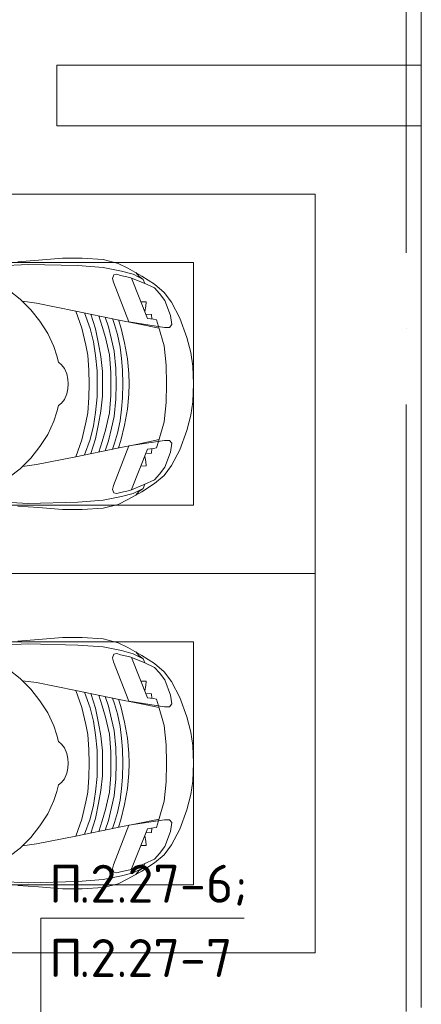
# Model space of a CAD drawing. Header units: millimetres. Extents: x -32229 to 169101, y -13689 to 125138.
# Tile 136 of 202: x 40890 to 43535, y 97962 to 104450. Entities that reach past the tile are written whole.
import ezdxf

# ---------------------------------------------------------------- set-up
doc = ezdxf.new("R2010")
doc.units = ezdxf.units.MM
doc.linetypes.add('ADSK_Линия сетки', pattern=[5000, 4000, -500, 0, -500])
for name, color, linetype, lineweight in [('A-DETL-____-THIN', 7, 'Continuous', 9), ('A-DETL-GENF-OTLN', 7, 'Continuous', 18), ('A-FLOR-____-OTLN', 7, 'Continuous', 18), ('C-PRKG-____-OTLN', 7, 'Continuous', 18), ('G-____-____-TEXT', 7, 'Continuous', 9), ('S-COLS-____-MCUT', 7, 'Continuous', 40), ('S-GRID-____-OTLN', 7, 'Continuous', 9)]:
    doc.layers.add(name, color=color, linetype=linetype, lineweight=lineweight)
doc.styles.add('ISOCPEUR', font='isocpeur.ttf', dxfattribs={"height": 250})

# ---------------------------------------------------------------- blocks, each defined once
blk = doc.blocks.new('АР_Машиноместо - 4900x2400_М__5300х2500_-V17--01 ЭМ')
at = {"layer": 'A-DETL-GENF-OTLN', "color": 253, "lineweight": 13, "true_color": 0xaaaaaa}
for p, q in [((1044.2, -818.6), (943.3, -845.1)), ((1132.7, -806), (1044.2, -818.6)), ((1250, -800), (1132.7, -806)), ((1250, -800), (1367.3, -806)), ((1367.3, -806), (1455.8, -818.6)), ((1455.8, -818.6), (1556.7, -845.1)), ((815.8, -891), (711.9, -946.2)), ((943.3, -845.1), (815.8, -891)), ((1556.7, -845.1), (1684.2, -891)), ((1684.2, -891), (1788.1, -946.2)), ((711.9, -946.2), (647.2, -992.8)), ((800.1, -952.6), (700.9, -989.1)), ((859, -944.1), (800.1, -952.6)), ((877.7, -958.9), (859, -944.1)), ((877.7, -991.4), (877.7, -958.9)), ((1622.3, -958.9), (1641, -944.1)), ((1622.3, -991.4), (1622.3, -958.9)), ((1641, -944.1), (1699.9, -952.6)), ((1699.9, -952.6), (1799.1, -989.1)), ((1788.1, -946.2), (1852.8, -992.8)), ((647.2, -992.8), (593.2, -1056.8)), ((654.7, -1024.4), (617.9, -1057.3)), ((700.9, -989.1), (655, -1024.3)), ((841.1, -1225.9), (877.7, -991.4)), ((882.6, -1027.5), (853.8, -1167.4)), ((1000.2, -994.5), (871.4, -1031.3)), ((1127.4, -979.8), (1000.2, -994.5)), ((1250, -977.6), (1127.4, -979.8)), ((1250, -977.6), (1372.6, -979.8)), ((1372.6, -979.8), (1499.8, -994.5)), ((1499.8, -994.5), (1628.6, -1031.3)), ((1617.4, -1027.5), (1646.2, -1167.4)), ((1658.9, -1225.9), (1622.3, -991.4)), ((1799.1, -989.1), (1845, -1024.3)), ((1845.3, -1024.4), (1882.1, -1057.3)), ((1852.8, -992.8), (1906.8, -1056.8)), ((593.2, -1056.8), (539.3, -1140.4)), ((617.9, -1057.3), (586.9, -1126.3)), ((1882.1, -1057.3), (1913.1, -1126.3)), ((1906.8, -1056.8), (1960.7, -1140.4)), ((539.3, -1140.4), (487.4, -1232.1)), ((540.4, -1159.6), (516.2, -1180.5)), ((561.3, -1132.6), (540.4, -1159.6)), ((586.9, -1126.3), (548.2, -1220.1)), ((589, -1121.6), (561.3, -1132.6)), ((853.8, -1167.4), (826.8, -1300.9)), ((1646.2, -1167.4), (1673.2, -1300.9)), ((1911, -1121.6), (1938.7, -1132.6)), ((1913.1, -1126.3), (1951.8, -1220.1)), ((1938.7, -1132.6), (1959.6, -1159.6)), ((1959.6, -1159.6), (1983.8, -1180.5)), ((1960.7, -1140.4), (2012.6, -1232.1)), ((487.4, -1232.1), (455.7, -1296.1)), ((548.2, -1220.1), (535, -1280.6)), ((580.7, -1327.1), (841.1, -1225.9)), ((1182.5, -1227.5), (1084.1, -1236)), ((1250, -1223.7), (1182.5, -1227.5)), ((1250, -1223.7), (1317.5, -1227.5)), ((1317.5, -1227.5), (1415.9, -1236)), ((1919.3, -1327.1), (1658.9, -1225.9)), ((1951.8, -1220.1), (1965, -1280.6)), ((2012.6, -1232.1), (2044.3, -1296.1)), ((455.7, -1296.1), (430.8, -1396.6)), ((535, -1280.6), (527.2, -1305.2)), ((876.3, -1278.7), (828.3, -1293.7)), ((978.6, -1254.6), (876.3, -1278.7)), ((1007.1, -1283.7), (925.2, -1301.6)), ((1084.1, -1236), (978.6, -1254.6)), ((1083.6, -1274.6), (1007.1, -1283.7)), ((1159.1, -1267.9), (1083.6, -1274.6)), ((1250, -1266.6), (1159.1, -1267.9)), ((1250, -1266.6), (1340.9, -1267.9)), ((1340.9, -1267.9), (1416.4, -1274.6)), ((1415.9, -1236), (1521.4, -1254.6)), ((1416.4, -1274.6), (1492.9, -1283.7)), ((1492.9, -1283.7), (1574.8, -1301.6)), ((1521.4, -1254.6), (1623.7, -1278.7)), ((1623.7, -1278.7), (1671.7, -1293.7)), ((1965, -1280.6), (1972.8, -1305.2)), ((2044.3, -1296.1), (2069.2, -1396.6)), ((527.2, -1305.2), (531.8, -1326)), ((531.8, -1326), (554.4, -1333.3)), ((554.4, -1333.3), (580.7, -1327.1)), ((826.8, -1300.9), (770, -1576.5)), ((873.8, -1361.2), (809.9, -1383.1)), ((859.1, -1321.2), (819.9, -1334.4)), ((925.2, -1301.6), (859.1, -1321.2)), ((958.3, -1341.1), (873.8, -1361.2)), ((1059, -1354.8), (945.3, -1380.6)), ((1035, -1323.2), (958.3, -1341.1)), ((1148.3, -1312.4), (1035, -1323.2)), ((1174.5, -1344.2), (1059, -1354.8)), ((1250, -1309.3), (1148.3, -1312.4)), ((1250, -1344.9), (1174.5, -1344.2)), ((1250, -1309.3), (1351.7, -1312.4)), ((1250, -1344.9), (1325.5, -1344.2)), ((1325.5, -1344.2), (1441, -1354.8)), ((1351.7, -1312.4), (1465, -1323.2)), ((1441, -1354.8), (1554.7, -1380.6)), ((1465, -1323.2), (1541.7, -1341.1)), ((1541.7, -1341.1), (1626.2, -1361.2)), ((1574.8, -1301.6), (1640.9, -1321.2)), ((1626.2, -1361.2), (1690.1, -1383.1)), ((1640.9, -1321.2), (1680.1, -1334.4)), ((1673.2, -1300.9), (1730, -1576.5)), ((1945.6, -1333.3), (1919.3, -1327.1)), ((1968.2, -1326), (1945.6, -1333.3)), ((1972.8, -1305.2), (1968.2, -1326)), ((430.8, -1396.6), (422, -1534.1)), ((871.4, -1401.1), (800.5, -1424.6)), ((945.3, -1380.6), (871.4, -1401.1)), ((986.2, -1425.6), (887, -1446.5)), ((1070, -1410.4), (986.2, -1425.6)), ((1168.3, -1399.8), (1070, -1410.4)), ((1250, -1400.1), (1168.3, -1399.8)), ((1250, -1400.1), (1331.7, -1399.8)), ((1331.7, -1399.8), (1430, -1410.4)), ((1430, -1410.4), (1513.8, -1425.6)), ((1513.8, -1425.6), (1613, -1446.5)), ((1554.7, -1380.6), (1628.6, -1401.1)), ((1628.6, -1401.1), (1699.5, -1424.6)), ((2069.2, -1396.6), (2078, -1534.1)), ((884.3, -1480.8), (782, -1518.1)), ((887, -1446.5), (790.4, -1477.3)), ((973.4, -1459.7), (884.3, -1480.8)), ((1061.9, -1445.7), (973.4, -1459.7)), ((1159.3, -1489.1), (1060, -1496.1)), ((1163.9, -1435.1), (1061.9, -1445.7)), ((1250, -1488.3), (1159.3, -1489.1)), ((1250, -1435.1), (1163.9, -1435.1)), ((1250, -1435.1), (1336.1, -1435.1)), ((1250, -1488.3), (1340.7, -1489.1)), ((1336.1, -1435.1), (1438.1, -1445.7)), ((1340.7, -1489.1), (1440, -1496.1)), ((1438.1, -1445.7), (1526.6, -1459.7)), ((1526.6, -1459.7), (1615.7, -1480.8)), ((1613, -1446.5), (1709.6, -1477.3)), ((1615.7, -1480.8), (1718, -1518.1)), ((422, -1534.1), (422, -1662.9)), ((881.7, -1536.4), (770, -1576.5)), ((994.9, -1509.3), (881.7, -1536.4)), ((1060, -1496.1), (994.9, -1509.3)), ((1440, -1496.1), (1505.1, -1509.3)), ((1505.1, -1509.3), (1618.3, -1536.4)), ((1618.3, -1536.4), (1730, -1576.5)), ((2078, -1534.1), (2078, -1662.9)), ((770, -1576.5), (718.3, -1834.2)), ((1730, -1576.5), (1781.7, -1834.2)), ((422, -1662.9), (434.8, -1820.7)), ((1123.5, -1670.9), (1107.2, -1689.8)), ((1147.5, -1650.5), (1123.5, -1670.9)), ((1184.7, -1635.7), (1147.5, -1650.5)), ((1217.8, -1629.1), (1184.7, -1635.7)), ((1217.8, -1629.1), (1250, -1626.8)), ((1282.2, -1629.1), (1250, -1626.8)), ((1282.2, -1629.1), (1315.3, -1635.7)), ((1315.3, -1635.7), (1352.5, -1650.5)), ((1352.5, -1650.5), (1376.5, -1670.9)), ((1376.5, -1670.9), (1392.8, -1689.8)), ((2078, -1662.9), (2065.2, -1820.7)), ((1004.2, -1721.4), (917, -1761.1)), ((1064.9, -1700.5), (1004.2, -1721.4)), ((1107.2, -1689.8), (1064.9, -1700.5)), ((1392.8, -1689.8), (1435.1, -1700.5)), ((1435.1, -1700.5), (1495.8, -1721.4)), ((1495.8, -1721.4), (1583, -1761.1)), ((837.5, -1812.1), (761.1, -1871.7)), ((917, -1761.1), (837.5, -1812.1)), ((1583, -1761.1), (1662.5, -1812.1)), ((1662.5, -1812.1), (1738.9, -1871.7)), ((434.8, -1820.7), (444.9, -1956.8)), ((761.1, -1871.7), (690.7, -1941.6)), ((718.3, -1834.2), (705.7, -1926.7)), ((1738.9, -1871.7), (1809.3, -1941.6)), ((1781.7, -1834.2), (1794.3, -1926.7)), ((2065.2, -1820.7), (2055.1, -1956.8)), ((690.7, -1941.6), (634.6, -2015)), ((1809.3, -1941.6), (1865.4, -2015))]:
    blk.add_line(p, q, dxfattribs=at)
at = {"layer": 'A-DETL-GENF-OTLN', "color": 254, "lineweight": 13, "true_color": 0xd4d4d4}
for p, q in [((871.3, -1031.9), (827.7, -1045)), ((1628.7, -1031.9), (1672.3, -1045)), ((818.8, -1102.9), (554, -1208.1)), ((792.9, -1076.2), (791.2, -1114.5)), ((823.3, -1074.4), (792.9, -1076.2)), ((824.1, -1063.7), (818.8, -1102.9)), ((827.7, -1045), (824.1, -1063.7)), ((1672.3, -1045), (1675.9, -1063.7)), ((1675.9, -1063.7), (1681.2, -1102.9)), ((1676.7, -1074.4), (1707.1, -1076.2)), ((1681.2, -1102.9), (1946, -1208.1)), ((1707.1, -1076.2), (1708.8, -1114.5)), ((561.7, -1132.1), (527.9, -1198.6)), ((709.1, -1112.7), (708.2, -1146.9)), ((737.7, -1113.6), (709.1, -1112.7)), ((772.6, -1121.3), (737.7, -1113.6)), ((1727.4, -1121.3), (1762.3, -1113.6)), ((1762.3, -1113.6), (1790.9, -1112.7)), ((1790.9, -1112.7), (1791.8, -1146.9)), ((1938.3, -1132.1), (1972.1, -1198.6)), ((527.9, -1198.6), (507.4, -1274.3)), ((1972.1, -1198.6), (1992.6, -1274.3)), ((507.4, -1274.3), (483.4, -1395.6)), ((1992.6, -1274.3), (2016.6, -1395.6)), ((483.4, -1395.6), (470.9, -1561.4)), ((2016.6, -1395.6), (2029.1, -1561.4)), ((470.9, -1561.4), (462.8, -1889.5)), ((2029.1, -1561.4), (2037.2, -1889.5)), ((462.8, -1889.5), (471.8, -2077.7)), ((2037.2, -1889.5), (2028.2, -2077.7))]:
    blk.add_line(p, q, dxfattribs=at)
at = {"layer": 'C-PRKG-____-OTLN', "color": 253, "lineweight": 13, "true_color": 0xaaaaaa}
for p, q in [((2500, 0), (0, 0)), ((0, 0), (0, -5300)), ((2500, 0), (2500, -5300)), ((450, -800), (450, -4500)), ((450, -800), (2050, -800)), ((2050, -800), (2050, -4500))]:
    blk.add_line(p, q, dxfattribs=at)
blk = doc.blocks.new('АР_Машиноместо - 4900x2400_М__5300х2500_-V16--01 ЭМ')
at = {"layer": 'A-DETL-GENF-OTLN', "color": 254, "lineweight": 13, "true_color": 0xd4d4d4}
for p, q in [((462.8, 1889.5), (471.8, 2077.7)), ((2037.2, 1889.5), (2028.2, 2077.7)), ((470.9, 1561.4), (462.8, 1889.5)), ((2029.1, 1561.4), (2037.2, 1889.5)), ((483.4, 1395.6), (470.9, 1561.4)), ((2016.6, 1395.6), (2029.1, 1561.4)), ((507.4, 1274.3), (483.4, 1395.6)), ((1992.6, 1274.3), (2016.6, 1395.6)), ((527.9, 1198.6), (507.4, 1274.3)), ((1972.1, 1198.6), (1992.6, 1274.3)), ((561.7, 1132.1), (527.9, 1198.6)), ((818.8, 1102.9), (554, 1208.1)), ((1681.2, 1102.9), (1946, 1208.1)), ((1938.3, 1132.1), (1972.1, 1198.6)), ((709.1, 1112.7), (708.2, 1146.9)), ((737.7, 1113.6), (709.1, 1112.7)), ((772.6, 1121.3), (737.7, 1113.6)), ((792.9, 1076.2), (791.2, 1114.5)), ((1707.1, 1076.2), (1708.8, 1114.5)), ((1727.4, 1121.3), (1762.3, 1113.6)), ((1762.3, 1113.6), (1790.9, 1112.7)), ((1790.9, 1112.7), (1791.8, 1146.9)), ((823.3, 1074.4), (792.9, 1076.2)), ((824.1, 1063.7), (818.8, 1102.9)), ((827.7, 1045), (824.1, 1063.7)), ((871.3, 1031.9), (827.7, 1045)), ((1628.7, 1031.9), (1672.3, 1045)), ((1672.3, 1045), (1675.9, 1063.7)), ((1675.9, 1063.7), (1681.2, 1102.9)), ((1676.7, 1074.4), (1707.1, 1076.2))]:
    blk.add_line(p, q, dxfattribs=at)
at = {"layer": 'A-DETL-GENF-OTLN', "color": 253, "lineweight": 13, "true_color": 0xaaaaaa}
for p, q in [((690.7, 1941.6), (634.6, 2015)), ((1809.3, 1941.6), (1865.4, 2015)), ((434.8, 1820.7), (444.9, 1956.8)), ((2065.2, 1820.7), (2055.1, 1956.8)), ((761.1, 1871.7), (690.7, 1941.6)), ((718.3, 1834.2), (705.7, 1926.7)), ((1738.9, 1871.7), (1809.3, 1941.6)), ((1781.7, 1834.2), (1794.3, 1926.7)), ((422, 1662.9), (434.8, 1820.7)), ((770, 1576.5), (718.3, 1834.2)), ((837.5, 1812.1), (761.1, 1871.7)), ((1662.5, 1812.1), (1738.9, 1871.7)), ((1730, 1576.5), (1781.7, 1834.2)), ((2078, 1662.9), (2065.2, 1820.7)), ((917, 1761.1), (837.5, 1812.1)), ((1004.2, 1721.4), (917, 1761.1)), ((1495.8, 1721.4), (1583, 1761.1)), ((1583, 1761.1), (1662.5, 1812.1)), ((1064.9, 1700.5), (1004.2, 1721.4)), ((1107.2, 1689.8), (1064.9, 1700.5)), ((1123.5, 1670.9), (1107.2, 1689.8)), ((1376.5, 1670.9), (1392.8, 1689.8)), ((1392.8, 1689.8), (1435.1, 1700.5)), ((1435.1, 1700.5), (1495.8, 1721.4)), ((422, 1534.1), (422, 1662.9)), ((1147.5, 1650.5), (1123.5, 1670.9)), ((1184.7, 1635.7), (1147.5, 1650.5)), ((1217.8, 1629.1), (1184.7, 1635.7)), ((1217.8, 1629.1), (1250, 1626.8)), ((1282.2, 1629.1), (1250, 1626.8)), ((1282.2, 1629.1), (1315.3, 1635.7)), ((1315.3, 1635.7), (1352.5, 1650.5)), ((1352.5, 1650.5), (1376.5, 1670.9)), ((2078, 1534.1), (2078, 1662.9)), ((826.8, 1300.9), (770, 1576.5)), ((881.7, 1536.4), (770, 1576.5)), ((1618.3, 1536.4), (1730, 1576.5)), ((1673.2, 1300.9), (1730, 1576.5)), ((430.8, 1396.6), (422, 1534.1)), ((884.3, 1480.8), (782, 1518.1)), ((994.9, 1509.3), (881.7, 1536.4)), ((1060, 1496.1), (994.9, 1509.3)), ((1159.3, 1489.1), (1060, 1496.1)), ((1340.7, 1489.1), (1440, 1496.1)), ((1440, 1496.1), (1505.1, 1509.3)), ((1505.1, 1509.3), (1618.3, 1536.4)), ((1615.7, 1480.8), (1718, 1518.1)), ((2069.2, 1396.6), (2078, 1534.1)), ((887, 1446.5), (790.4, 1477.3)), ((973.4, 1459.7), (884.3, 1480.8)), ((986.2, 1425.6), (887, 1446.5)), ((1061.9, 1445.7), (973.4, 1459.7)), ((1163.9, 1435.1), (1061.9, 1445.7)), ((1250, 1488.3), (1159.3, 1489.1)), ((1250, 1435.1), (1163.9, 1435.1)), ((1250, 1488.3), (1340.7, 1489.1)), ((1250, 1435.1), (1336.1, 1435.1)), ((1336.1, 1435.1), (1438.1, 1445.7)), ((1438.1, 1445.7), (1526.6, 1459.7)), ((1513.8, 1425.6), (1613, 1446.5)), ((1526.6, 1459.7), (1615.7, 1480.8)), ((1613, 1446.5), (1709.6, 1477.3)), ((455.7, 1296.1), (430.8, 1396.6)), ((871.4, 1401.1), (800.5, 1424.6)), ((873.8, 1361.2), (809.9, 1383.1)), ((945.3, 1380.6), (871.4, 1401.1)), ((1059, 1354.8), (945.3, 1380.6)), ((1070, 1410.4), (986.2, 1425.6)), ((1168.3, 1399.8), (1070, 1410.4)), ((1250, 1400.1), (1168.3, 1399.8)), ((1250, 1400.1), (1331.7, 1399.8)), ((1331.7, 1399.8), (1430, 1410.4)), ((1430, 1410.4), (1513.8, 1425.6)), ((1441, 1354.8), (1554.7, 1380.6)), ((1554.7, 1380.6), (1628.6, 1401.1)), ((1626.2, 1361.2), (1690.1, 1383.1)), ((1628.6, 1401.1), (1699.5, 1424.6)), ((2044.3, 1296.1), (2069.2, 1396.6)), ((527.2, 1305.2), (531.8, 1326)), ((535, 1280.6), (527.2, 1305.2)), ((531.8, 1326), (554.4, 1333.3)), ((554.4, 1333.3), (580.7, 1327.1)), ((580.7, 1327.1), (841.1, 1225.9)), ((859.1, 1321.2), (819.9, 1334.4)), ((853.8, 1167.4), (826.8, 1300.9)), ((925.2, 1301.6), (859.1, 1321.2)), ((958.3, 1341.1), (873.8, 1361.2)), ((1007.1, 1283.7), (925.2, 1301.6)), ((1035, 1323.2), (958.3, 1341.1)), ((1148.3, 1312.4), (1035, 1323.2)), ((1174.5, 1344.2), (1059, 1354.8)), ((1250, 1309.3), (1148.3, 1312.4)), ((1250, 1344.9), (1174.5, 1344.2)), ((1250, 1344.9), (1325.5, 1344.2)), ((1250, 1309.3), (1351.7, 1312.4)), ((1325.5, 1344.2), (1441, 1354.8)), ((1351.7, 1312.4), (1465, 1323.2)), ((1465, 1323.2), (1541.7, 1341.1)), ((1492.9, 1283.7), (1574.8, 1301.6)), ((1541.7, 1341.1), (1626.2, 1361.2)), ((1574.8, 1301.6), (1640.9, 1321.2)), ((1640.9, 1321.2), (1680.1, 1334.4)), ((1646.2, 1167.4), (1673.2, 1300.9)), ((1919.3, 1327.1), (1658.9, 1225.9)), ((1945.6, 1333.3), (1919.3, 1327.1)), ((1968.2, 1326), (1945.6, 1333.3)), ((1965, 1280.6), (1972.8, 1305.2)), ((1972.8, 1305.2), (1968.2, 1326)), ((487.4, 1232.1), (455.7, 1296.1)), ((548.2, 1220.1), (535, 1280.6)), ((876.3, 1278.7), (828.3, 1293.7)), ((978.6, 1254.6), (876.3, 1278.7)), ((1084.1, 1236), (978.6, 1254.6)), ((1083.6, 1274.6), (1007.1, 1283.7)), ((1159.1, 1267.9), (1083.6, 1274.6)), ((1182.5, 1227.5), (1084.1, 1236)), ((1250, 1266.6), (1159.1, 1267.9)), ((1250, 1266.6), (1340.9, 1267.9)), ((1317.5, 1227.5), (1415.9, 1236)), ((1340.9, 1267.9), (1416.4, 1274.6)), ((1415.9, 1236), (1521.4, 1254.6)), ((1416.4, 1274.6), (1492.9, 1283.7)), ((1521.4, 1254.6), (1623.7, 1278.7)), ((1623.7, 1278.7), (1671.7, 1293.7)), ((1951.8, 1220.1), (1965, 1280.6)), ((2012.6, 1232.1), (2044.3, 1296.1)), ((539.3, 1140.4), (487.4, 1232.1)), ((540.4, 1159.6), (516.2, 1180.5)), ((586.9, 1126.3), (548.2, 1220.1)), ((841.1, 1225.9), (877.7, 991.4)), ((1250, 1223.7), (1182.5, 1227.5)), ((1250, 1223.7), (1317.5, 1227.5)), ((1658.9, 1225.9), (1622.3, 991.4)), ((1913.1, 1126.3), (1951.8, 1220.1)), ((1959.6, 1159.6), (1983.8, 1180.5)), ((1960.7, 1140.4), (2012.6, 1232.1)), ((593.2, 1056.8), (539.3, 1140.4)), ((561.3, 1132.6), (540.4, 1159.6)), ((589, 1121.6), (561.3, 1132.6)), ((617.9, 1057.3), (586.9, 1126.3)), ((882.6, 1027.5), (853.8, 1167.4)), ((1617.4, 1027.5), (1646.2, 1167.4)), ((1882.1, 1057.3), (1913.1, 1126.3)), ((1906.8, 1056.8), (1960.7, 1140.4)), ((1911, 1121.6), (1938.7, 1132.6)), ((1938.7, 1132.6), (1959.6, 1159.6)), ((647.2, 992.8), (593.2, 1056.8)), ((654.7, 1024.4), (617.9, 1057.3)), ((1845.3, 1024.4), (1882.1, 1057.3)), ((1852.8, 992.8), (1906.8, 1056.8)), ((711.9, 946.2), (647.2, 992.8)), ((700.9, 989.1), (655, 1024.3)), ((800.1, 952.6), (700.9, 989.1)), ((1000.2, 994.5), (871.4, 1031.3)), ((877.7, 991.4), (877.7, 958.9)), ((1127.4, 979.8), (1000.2, 994.5)), ((1250, 977.6), (1127.4, 979.8)), ((1250, 977.6), (1372.6, 979.8)), ((1372.6, 979.8), (1499.8, 994.5)), ((1499.8, 994.5), (1628.6, 1031.3)), ((1622.3, 991.4), (1622.3, 958.9)), ((1699.9, 952.6), (1799.1, 989.1)), ((1788.1, 946.2), (1852.8, 992.8)), ((1799.1, 989.1), (1845, 1024.3)), ((815.8, 891), (711.9, 946.2)), ((859, 944.1), (800.1, 952.6)), ((877.7, 958.9), (859, 944.1)), ((1622.3, 958.9), (1641, 944.1)), ((1641, 944.1), (1699.9, 952.6)), ((1684.2, 891), (1788.1, 946.2)), ((943.3, 845.1), (815.8, 891)), ((1044.2, 818.6), (943.3, 845.1)), ((1455.8, 818.6), (1556.7, 845.1)), ((1556.7, 845.1), (1684.2, 891)), ((1132.7, 806), (1044.2, 818.6)), ((1250, 800), (1132.7, 806)), ((1250, 800), (1367.3, 806)), ((1367.3, 806), (1455.8, 818.6))]:
    blk.add_line(p, q, dxfattribs=at)
at = {"layer": 'C-PRKG-____-OTLN', "color": 253, "lineweight": 13, "true_color": 0xaaaaaa}
for p, q in [((0, 0), (0, 5300)), ((2500, 0), (2500, 5300)), ((450, 800), (450, 4500)), ((2050, 800), (2050, 4500)), ((450, 800), (2050, 800)), ((2500, 0), (0, 0))]:
    blk.add_line(p, q, dxfattribs=at)
blk = doc.blocks.new('Наметкина 10_РД_АР_П_отсоединено_rvt-1--01 ЭМ')
at = {"layer": 'A-FLOR-____-OTLN', "color": 253, "lineweight": 13, "true_color": 0xaaaaaa}
for p, q in [((43535.3, 110050), (43535.3, 104150)), ((43535.3, 103750), (43535.3, 97940))]:
    blk.add_line(p, q, dxfattribs=at)
at = {"layer": 'S-COLS-____-MCUT', "color": 253, "lineweight": 15, "true_color": 0xaaaaaa}
for p, q in [((43535.3, 104150), (41135.3, 104150)), ((41135.3, 104150), (41135.3, 103750)), ((43535.3, 103750), (43535.3, 104150)), ((41135.3, 103750), (43535.3, 103750))]:
    blk.add_line(p, q, dxfattribs=at)
at = {"layer": 'C-PRKG-____-OTLN', "color": 253, "lineweight": 13, "true_color": 0xaaaaaa}
for name, rotation in [('АР_Машиноместо - 4900x2400_М__5300х2500_-V16--01 ЭМ', 89.99999999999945), ('АР_Машиноместо - 4900x2400_М__5300х2500_-V17--01 ЭМ', 269.9999999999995)]:
    blk.add_blockref(name, (42835.3, 100800), dxfattribs=dict(at, rotation=rotation))

msp = doc.modelspace()

# ---------------------------------------------------------------- linework, layer by layer
at = {"layer": 'A-DETL-____-THIN'}
for p in [(42368.6, 98530), (41028.6, 97590)]:
    msp.add_line(p, (41028.6, 98530), dxfattribs=at)
at = {"layer": 'S-GRID-____-OTLN', "color": 253, "linetype": 'ADSK_Линия сетки', "true_color": 0xaaaaaa}
msp.add_line((43435.3, -12088.9), (43435.3, 125138.4), dxfattribs=at)

# ---------------------------------------------------------------- block references
at = {"lineweight": 5}
msp.add_blockref('Наметкина 10_РД_АР_П_отсоединено_rvt-1--01 ЭМ', (0, 0), dxfattribs=at)

# ---------------------------------------------------------------- texts
at = {"layer": 'G-____-____-TEXT', "char_height": 250, "attachment_point": 1, "style": 'ISOCPEUR'}
for s, insert, width in [('.2.27-6;', (41281.7, 98881.2), 1346.835), ('\\fISOCPEUR|b0|i0|c204|p34|;П', (41083.3, 98881.2), 240.506), ('\\fISOCPEUR|b0|i0|c204|p34|;П', (41083.3, 98391.7), 240.506), ('.2.27-7', (41281.7, 98391.7), 1234.599)]:
    msp.add_mtext(s, dxfattribs=dict(at, insert=insert, width=width))

doc.saveas('drawing.dxf')
